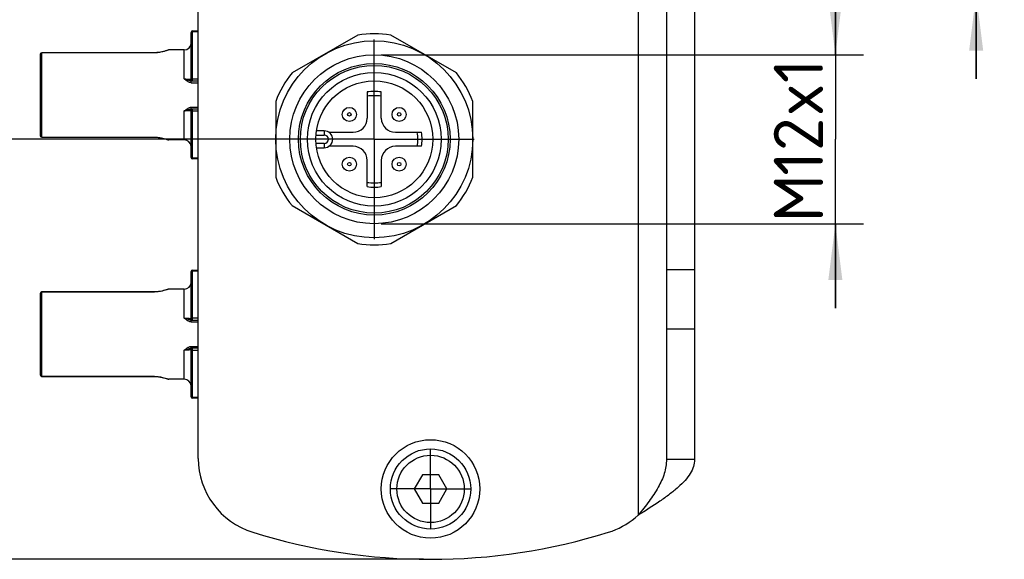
# Model space of a CAD drawing. Header units: millimetres. Extents: x 0 to 420, y 0 to 297.
# Tile 50 of 85: x 60 to 130, y 143 to 181. Entities that reach past the tile are written whole.
import ezdxf
from ezdxf.enums import TextEntityAlignment as Align

# ---------------------------------------------------------------- set-up
doc = ezdxf.new("R2010")
doc.units = ezdxf.units.MM
doc.header["$LTSCALE"] = 23.1
doc.linetypes.add('CENTER', pattern=[0.6, 0.375, -0.075, 0.075, -0.075])
doc.layers.get('0').update_dxf_attribs({"linetype": 'CONTINUOUS'})
for name, color, linetype in [('0000008877_2_KÖRPERKANTE', 7, 'CONTINUOUS'), ('0000019407_2_KÖRPERKANTE', 7, 'CONTINUOUS'), ('0000244543_1_MITTELLINIE', 7, 'CONTINUOUS'), ('0000244543_2_KÖRPERKANTE', 7, 'CONTINUOUS'), ('0000284035_5_BEMASSUNG', 7, 'CONTINUOUS'), ('0000434249_2_KÖRPERKANTE', 7, 'CONTINUOUS'), ('0000434254_2_KÖRPERKANTE', 7, 'CONTINUOUS')]:
    doc.layers.add(name, color=color, linetype=linetype)
doc.styles.get("Standard").update_dxf_attribs({"font": 'isocpeur.ttf'})
doc.styles.add('TEXTSTYLE_11', font='symbol_asme.ttf')
doc.dimstyles.new('DIMSTYLE_1', dxfattribs={"dimtxt": 3.5, "dimasz": 4, "dimexe": 2, "dimexo": 0.5, "dimgap": 0.875, "dimtad": 1, "dimdec": 3, "dimdsep": 46, "dimtxsty": 'Standard', "dimblk": '_FILLED', "dimblk1": '_FILLED', "dimblk2": '_FILLED', "dimcen": 0.09, "dimclrt": 7, "dimazin": 2, "dimtp": 0.2, "dimtm": 0.2, "dimtfac": 1, "dimtdec": 3, "dimtofl": 0, "dimtmove": 0, "dimatfit": 3, "dimldrblk": '_FILLED', "dimfxl": 0, "dimtolj": 1, "dimarcsym": 0})
doc.dimstyles.new('DIMSTYLE_2', dxfattribs={"dimtxt": 3.5, "dimasz": 4, "dimexe": 2, "dimexo": 0.5, "dimgap": 0.875, "dimtad": 1, "dimdec": 3, "dimdsep": 46, "dimtxsty": 'Standard', "dimblk": '_FILLED', "dimblk1": '_FILLED', "dimblk2": '_FILLED', "dimcen": 0.09, "dimclrt": 7, "dimazin": 2, "dimtp": 0.3, "dimtm": 0.3, "dimtfac": 1, "dimtdec": 3, "dimtofl": 0, "dimtmove": 0, "dimatfit": 3, "dimldrblk": '_FILLED', "dimfxl": 0, "dimtolj": 1, "dimarcsym": 0})
doc.dimstyles.new('DIMSTYLE_4', dxfattribs={"dimtxt": 3.5, "dimasz": 4, "dimexe": 2, "dimexo": 0.5, "dimgap": 0.875, "dimtad": 1, "dimdec": 3, "dimdsep": 46, "dimtxsty": 'Standard', "dimblk": '_FILLED', "dimblk1": '_FILLED', "dimblk2": '_FILLED', "dimcen": 0.09, "dimclrt": 7, "dimazin": 2, "dimtp": 0.1, "dimtm": 0.1, "dimtfac": 1, "dimtdec": 3, "dimtofl": 0, "dimtmove": 0, "dimatfit": 3, "dimldrblk": '_FILLED', "dimfxl": 0, "dimtolj": 1, "dimarcsym": 0})

# ---------------------------------------------------------------- blocks, each defined once
blk = doc.blocks.new('_FILLED')
at = {"color": 0, "linetype": 'ByBlock'}
blk.add_solid([(0, 0), (-1, 0.125), (-1, -0.125)], dxfattribs=at)
blk = doc.blocks.new('*D1')
at = {"layer": '0000284035_5_BEMASSUNG', "color": 1, "linetype": 'Continuous'}
for p, q in [((80.414, 196.04), (49.213, 196.04)), ((51.213, 196.04), (51.213, 184.39)), ((51.213, 172.74), (51.213, 184.39)), ((80.414, 172.74), (49.213, 172.74))]:
    blk.add_line(p, q, dxfattribs=at)
at = {"layer": '0000284035_5_BEMASSUNG', "color": 1, "linetype": 'Continuous', "xscale": 4, "yscale": 4, "zscale": 4}
for p, rotation in [((51.213, 196.04), 90), ((51.213, 172.74), 270)]:
    blk.add_blockref('_FILLED', p, dxfattribs=dict(at, rotation=rotation))
at = {"layer": '0000284035_5_BEMASSUNG', "color": 7, "linetype": 'Continuous'}
blk.add_text('23.3', height=3.5, rotation=90, dxfattribs=at).set_placement((50.338, 184.39), align=Align.CENTER)
blk = doc.blocks.new('*D3')
at = {"layer": '0000284035_5_BEMASSUNG', "color": 1, "linetype": 'Continuous'}
for p, q in [((88.413, 225.89), (39.213, 225.89)), ((41.213, 225.89), (41.213, 184.39)), ((41.213, 142.89), (41.213, 184.39)), ((88.413, 142.89), (39.213, 142.89))]:
    blk.add_line(p, q, dxfattribs=at)
at = {"layer": '0000284035_5_BEMASSUNG', "color": 1, "linetype": 'Continuous', "xscale": 4, "yscale": 4, "zscale": 4}
for p, rotation in [((41.213, 225.89), 90), ((41.213, 142.89), 270)]:
    blk.add_blockref('_FILLED', p, dxfattribs=dict(at, rotation=rotation))
at = {"layer": '0000284035_5_BEMASSUNG', "color": 7, "linetype": 'Continuous'}
blk.add_text('83', height=3.5, rotation=90, dxfattribs=at).set_placement((40.338, 184.39), align=Align.CENTER)
blk = doc.blocks.new('*D6')
at = {"layer": '0000284035_5_BEMASSUNG', "color": 1, "linetype": 'Continuous'}
for p, q in [((127.663, 185.74), (127.663, 200.772)), ((127.663, 200.772), (127.663, 184.39)), ((96.913, 185.74), (129.663, 185.74)), ((127.663, 177.04), (127.663, 184.39)), ((96.913, 183.04), (129.663, 183.04)), ((127.663, 183.04), (127.663, 177.04))]:
    blk.add_line(p, q, dxfattribs=at)
at = {"layer": '0000284035_5_BEMASSUNG', "color": 1, "linetype": 'Continuous', "xscale": 4, "yscale": 4, "zscale": 4}
for p, rotation in [((127.663, 185.74), 270), ((127.663, 183.04), 90)]:
    blk.add_blockref('_FILLED', p, dxfattribs=dict(at, rotation=rotation))
at = {"layer": '0000284035_5_BEMASSUNG', "color": 7, "linetype": 'Continuous'}
blk.add_text('2.7', height=3.5, rotation=90, dxfattribs=at).set_placement((126.788, 194.828))
at = {"layer": '0000284035_5_BEMASSUNG', "color": 7, "linetype": 'Continuous', "style": 'TEXTSTYLE_11'}
blk.add_text('?', height=3.5, rotation=90, dxfattribs=at).set_placement((126.788, 190.7))
blk = doc.blocks.new('*D17')
at = {"layer": '0000284035_5_BEMASSUNG', "color": 1, "linetype": 'Continuous'}
for p, q in [((117.663, 178.74), (117.663, 184.74)), ((117.663, 184.74), (117.663, 172.74)), ((85.413, 178.74), (119.663, 178.74)), ((117.663, 160.74), (117.663, 172.74)), ((85.413, 166.74), (119.663, 166.74)), ((117.663, 166.74), (117.663, 160.74))]:
    blk.add_line(p, q, dxfattribs=at)
at = {"layer": '0000284035_5_BEMASSUNG', "color": 1, "linetype": 'Continuous', "xscale": 4, "yscale": 4, "zscale": 4}
for p, rotation in [((117.663, 178.74), 270), ((117.663, 166.74), 90)]:
    blk.add_blockref('_FILLED', p, dxfattribs=dict(at, rotation=rotation))
at = {"layer": '0000284035_5_BEMASSUNG', "color": 7, "linetype": 'Continuous'}
for s, p in [('x1', (116.788, 176.414)), ('12', (116.788, 172.219)), ('M', (116.788, 168.546))]:
    blk.add_text(s, height=3.5, rotation=90, dxfattribs=at).set_placement(p, align=Align.CENTER)

msp = doc.modelspace()

# ---------------------------------------------------------------- linework, layer by layer
at = {"layer": '0000008877_2_KÖRPERKANTE', "color": 7, "linetype": 'Continuous'}
msp.add_circle((88.913, 147.8901), 3.5, dxfattribs=at)
at = {"layer": '0000019407_2_KÖRPERKANTE', "color": 7, "linetype": 'Continuous'}
for p, q in [((88.3357, 148.8901), (87.7583, 147.8901)), ((89.4904, 148.8901), (88.3357, 148.8901)), ((90.0677, 147.8901), (89.4904, 148.8901)), ((87.7583, 147.8901), (88.3357, 146.8901)), ((89.4904, 146.8901), (90.0677, 147.8901)), ((88.3357, 146.8901), (89.4904, 146.8901))]:
    msp.add_line(p, q, dxfattribs=at)
for radius in [2.85, 2.3917]:
    msp.add_circle((88.913, 147.8901), radius, dxfattribs=at)
at = {"layer": '0000244543_1_MITTELLINIE', "color": 7, "linetype": 'CENTER'}
for p, q in [((84.913, 172.7401), (84.913, 179.8401)), ((84.913, 172.7401), (77.813, 172.7401)), ((84.913, 172.7401), (92.013, 172.7401)), ((84.913, 172.7401), (84.913, 165.6401)), ((88.913, 147.8901), (88.913, 150.7401)), ((88.913, 147.8901), (86.063, 147.8901)), ((88.913, 147.8901), (91.763, 147.8901)), ((88.913, 147.8901), (88.913, 145.0401))]:
    msp.add_line(p, q, dxfattribs=at)
at = {"layer": '0000244543_2_KÖRPERKANTE', "color": 9, "linetype": 'Continuous'}
for p, q in [((103.663, 222.7503), (103.663, 146.0299)), ((105.663, 163.4887), (107.663, 163.4887)), ((105.663, 159.2754), (107.663, 159.2754))]:
    msp.add_line(p, q, dxfattribs=at)
at = {"layer": '0000244543_2_KÖRPERKANTE', "color": 7, "linetype": 'Continuous'}
for p, q in [((72.413, 150.0631), (72.413, 218.7171)), ((105.663, 218.7961), (105.663, 149.9841)), ((107.663, 218.7961), (107.663, 149.9841)), ((107.663, 149.9841), (105.663, 149.9841)), ((103.663, 146.0299), (103.4484, 145.8498))]:
    msp.add_line(p, q, dxfattribs=at)
for centre, radius, start, end in [((77.913, 150.0631), 5.5, 180, 252.704655), ((99.913, 150.0631), 5.5, 287.295345, 310), ((88.913, 185.3901), 42.5, 252.704655, 287.295345)]:
    msp.add_arc(centre, radius, start, end, dxfattribs=at)
for points, knots in [([(107.663, 149.9841), (107.663, 149.8174), (107.6052, 149.4676), (107.3629, 148.9636), (106.9815, 148.4698), (106.479, 147.9801), (105.8721, 147.4925), (104.9319, 146.827), (104.1771, 146.3535), (103.663, 146.0299)], [0, 0, 0, 0, 0.0859968, 0.1795249, 0.2856483, 0.4061741, 0.5406475, 0.686752, 1, 1, 1, 1]), ([(105.663, 149.9841), (105.663, 149.8188), (105.6363, 149.484), (105.4778, 148.8059), (105.0867, 147.9604), (104.427, 146.9912), (103.9223, 146.3562), (103.663, 146.0299)], [0, 0, 0, 0, 0.1098045, 0.2221348, 0.4612096, 0.7231034, 1, 1, 1, 1])]:
    msp.add_open_spline(points, degree=3, knots=knots, dxfattribs=at)
at = {"layer": '0000434249_2_KÖRPERKANTE', "color": 7, "linetype": 'Continuous'}
for p, q in [((83.7449, 180.1486), (79.0812, 177.456)), ((90.7449, 177.456), (86.0812, 180.1486)), ((84.413, 176.1031), (84.413, 174.2401)), ((85.413, 174.2401), (85.413, 176.1031)), ((77.913, 175.4327), (77.913, 170.0475)), ((91.913, 170.0475), (91.913, 175.4327)), ((81.363, 173.3401), (80.8066, 173.3401)), ((81.6947, 173.2401), (83.413, 173.2401)), ((86.413, 173.2401), (88.2761, 173.2401)), ((80.8066, 172.1401), (81.363, 172.1401)), ((83.413, 172.2401), (81.6947, 172.2401)), ((88.2761, 172.2401), (86.413, 172.2401)), ((84.413, 169.3771), (84.413, 171.2401)), ((85.413, 171.2401), (85.413, 169.3771)), ((79.0812, 168.0242), (83.7449, 165.3316)), ((86.0812, 165.3316), (90.7449, 168.0242))]:
    msp.add_line(p, q, dxfattribs=at)
at = {"layer": '0000434249_2_KÖRPERKANTE', "color": 9, "linetype": 'Continuous'}
for p, q in [((80.7739, 173.0401), (81.363, 173.0401)), ((81.363, 173.3401), (81.363, 173.0401)), ((81.363, 172.4401), (80.7739, 172.4401)), ((81.363, 172.4401), (81.363, 172.1401))]:
    msp.add_line(p, q, dxfattribs=at)
at = {"layer": '0000434249_2_KÖRPERKANTE', "color": 7, "linetype": 'Continuous'}
for centre, radius in [((84.913, 172.7401), 7), ((84.913, 172.7401), 6), ((84.913, 172.7401), 5.3865), ((84.913, 172.7401), 5.25), ((84.913, 172.7401), 4.75), ((84.913, 172.7401), 4.15), ((83.1453, 174.5079), 0.5), ((86.6808, 174.5079), 0.5), ((83.1453, 174.5079), 0.125), ((86.6808, 174.5079), 0.125), ((83.1453, 170.9723), 0.5), ((86.6808, 170.9723), 0.5), ((83.1453, 170.9723), 0.125), ((86.6808, 170.9723), 0.125)]:
    msp.add_circle(centre, radius, dxfattribs=at)
for centre, radius, start, end in [((84.913, 172.7401), 7.5, 81.03947, 98.96053), ((84.913, 172.7401), 7.5, 141.03947, 158.96053), ((84.913, 172.7401), 7.5, 21.03947, 38.96053), ((84.913, 172.7401), 3.4, 81.543481, 98.456519), ((83.413, 174.2401), 1, 270, 360), ((86.413, 174.2401), 1, 180, 270), ((81.363, 172.7401), 0.6, 270, 90), ((84.913, 172.7401), 3.4, 351.543481, 8.456519), ((83.413, 171.2401), 1, 0, 90), ((86.413, 171.2401), 1, 90, 180), ((84.913, 172.7401), 7.5, 201.03947, 218.96053), ((84.913, 172.7401), 7.5, 321.03947, 338.96053), ((84.913, 172.7401), 3.4, 261.543481, 278.456519), ((84.913, 172.7401), 7.5, 261.03947, 278.96053)]:
    msp.add_arc(centre, radius, start, end, dxfattribs=at)
at = {"layer": '0000434249_2_KÖRPERKANTE', "color": 9, "linetype": 'Continuous'}
for centre, radius, start, end in [((84.913, 172.7401), 3.1, 80.718201, 99.281799), ((81.363, 172.7401), 0.3, 270, 90), ((84.913, 172.7401), 3.1, 350.718201, 9.281799), ((84.913, 172.7401), 3.1, 260.718201, 279.281799)]:
    msp.add_arc(centre, radius, start, end, dxfattribs=at)
at = {"layer": '0000434254_2_KÖRPERKANTE', "color": 9, "linetype": 'Continuous'}
for p, q in [((72.013, 176.8901), (72.013, 180.4401)), ((72.013, 180.3901), (72.413, 180.3901)), ((70.3128, 179.09), (70.2787, 179.0777)), ((70.2969, 179.0842), (70.2787, 179.0777)), ((70.313, 179.0901), (70.3128, 179.09)), ((71.413, 177.0256), (71.413, 179.0901)), ((61.313, 172.8918), (61.313, 178.8884)), ((69.213, 178.8819), (61.313, 178.8819)), ((69.213, 178.8819), (69.213, 178.8884)), ((72.013, 177.0401), (72.413, 177.0401)), ((71.9075, 176.7628), (71.9075, 176.8901)), ((71.9075, 176.7628), (72.413, 176.7628)), ((71.9074, 175.0174), (72.413, 175.0174)), ((71.9075, 174.8901), (71.9075, 175.0174)), ((72.013, 171.3401), (72.013, 174.8901)), ((71.413, 172.6901), (71.413, 174.7546)), ((72.413, 174.7401), (72.013, 174.7401)), ((61.313, 172.8983), (69.213, 172.8983)), ((69.213, 172.8983), (69.213, 172.8918)), ((70.2762, 172.7034), (70.2828, 172.701)), ((70.2814, 172.7015), (70.313, 172.6901)), ((72.413, 171.3901), (72.013, 171.3901)), ((72.013, 159.8901), (72.013, 163.4401)), ((72.013, 163.3901), (72.413, 163.3901)), ((61.313, 155.8918), (61.313, 161.8884)), ((69.213, 161.8819), (61.313, 161.8819)), ((69.213, 161.8819), (69.213, 161.8884)), ((70.3128, 162.09), (70.2787, 162.0777)), ((70.2969, 162.0842), (70.2787, 162.0777)), ((70.313, 162.0901), (70.3128, 162.09)), ((71.413, 160.0256), (71.413, 162.0901)), ((71.9075, 159.7628), (71.9075, 159.8901)), ((71.9075, 159.7628), (72.413, 159.7628)), ((72.013, 160.0401), (72.413, 160.0401)), ((71.413, 155.6901), (71.413, 157.7546)), ((71.9074, 158.0174), (72.413, 158.0174)), ((71.9075, 157.8901), (71.9075, 158.0174)), ((72.013, 154.3401), (72.013, 157.8901)), ((72.413, 157.7401), (72.013, 157.7401)), ((61.313, 155.8983), (69.213, 155.8983)), ((69.213, 155.8983), (69.213, 155.8918)), ((70.2762, 155.7034), (70.2828, 155.701)), ((70.2814, 155.7015), (70.313, 155.6901)), ((72.413, 154.3901), (72.013, 154.3901))]:
    msp.add_line(p, q, dxfattribs=at)
at = {"layer": '0000434254_2_KÖRPERKANTE', "color": 7, "linetype": 'Continuous'}
for p, q in [((72.013, 180.4401), (72.413, 180.4401)), ((71.913, 176.9901), (71.913, 180.3401)), ((71.413, 179.0901), (70.313, 179.0901)), ((61.213, 172.9918), (61.213, 178.7884)), ((69.213, 178.8884), (61.313, 178.8884)), ((69.3312, 178.8909), (69.213, 178.8884)), ((69.4646, 178.8997), (69.3301, 178.8908)), ((69.596, 178.9145), (69.4637, 178.8996)), ((69.7229, 178.9344), (69.5954, 178.9144)), ((69.8427, 178.9583), (69.7229, 178.9344)), ((71.9075, 176.8901), (72.413, 176.8901)), ((72.413, 174.8901), (71.9074, 174.8901)), ((71.913, 171.4401), (71.913, 174.7901)), ((61.313, 172.8918), (69.213, 172.8918)), ((71.413, 172.6901), (70.313, 172.6901)), ((71.9113, 172.2318), (71.9122, 172.2242)), ((72.413, 171.3401), (72.013, 171.3401)), ((71.913, 159.9901), (71.913, 163.3401)), ((72.013, 163.4401), (72.413, 163.4401)), ((61.213, 155.9918), (61.213, 161.7884)), ((69.213, 161.8884), (61.313, 161.8884)), ((69.3312, 161.8909), (69.213, 161.8884)), ((69.4646, 161.8997), (69.3301, 161.8908)), ((69.596, 161.9145), (69.4637, 161.8996)), ((69.7229, 161.9344), (69.5954, 161.9144)), ((69.8427, 161.9583), (69.7229, 161.9344)), ((70.2703, 162.0811), (70.2424, 162.0714)), ((71.413, 162.0901), (70.313, 162.0901)), ((71.9075, 159.8901), (72.413, 159.8901)), ((72.413, 157.8901), (71.9074, 157.8901)), ((71.913, 154.4401), (71.913, 157.7901)), ((61.313, 155.8918), (69.213, 155.8918)), ((71.413, 155.6901), (70.313, 155.6901)), ((71.9113, 155.2318), (71.9122, 155.2242)), ((72.413, 154.3401), (72.013, 154.3401))]:
    msp.add_line(p, q, dxfattribs=at)
for points in [[(70.1963, 179.0558), (70.1319, 179.0351), (70.0502, 179.0108), (69.9529, 178.9844), (69.8426, 178.9583), (69.7225, 178.9344)], [(70.2427, 179.0714), (70.196, 179.0557), (70.1316, 179.035)], [(70.2796, 179.0843), (70.2704, 179.0811), (70.2427, 179.0714)], [(70.313, 179.0901), (70.3006, 179.0893), (70.2796, 179.0843)], [(69.213, 172.8918), (69.3302, 172.8894), (69.4641, 172.8806), (69.5959, 172.8658), (69.7232, 172.8457), (69.8434, 172.8218), (69.9537, 172.7956), (70.0511, 172.7692), (70.1327, 172.7448), (70.197, 172.7242), (70.2431, 172.7086), (70.2706, 172.699), (70.2794, 172.6959)], [(70.2794, 172.6959), (70.3005, 172.6909), (70.313, 172.6901)], [(70.1963, 162.0558), (70.1319, 162.0351), (70.0502, 162.0108), (69.9529, 161.9844), (69.8426, 161.9583), (69.7225, 161.9344)], [(70.2427, 162.0714), (70.196, 162.0557), (70.1316, 162.035)], [(70.2796, 162.0843), (70.2704, 162.0811), (70.2427, 162.0714)], [(70.313, 162.0901), (70.3006, 162.0893), (70.2796, 162.0843)], [(69.213, 155.8918), (69.3302, 155.8894), (69.4641, 155.8806), (69.5959, 155.8658), (69.7232, 155.8457), (69.8434, 155.8218), (69.9537, 155.7956), (70.0511, 155.7692), (70.1327, 155.7448), (70.197, 155.7242), (70.2431, 155.7086), (70.2706, 155.699), (70.2794, 155.6959)], [(70.2794, 155.6959), (70.3005, 155.6909), (70.313, 155.6901)]]:
    msp.add_lwpolyline(points, dxfattribs=at)
for centre, radius, start, end in [((72.013, 180.3401), 0.1, 90, 180), ((71.413, 179.5901), 0.5, 270, 360), ((61.313, 178.7884), 0.1, 90, 180), ((72.013, 176.9901), 0.1, 180, 270), ((72.013, 174.7901), 0.1, 90, 180), ((61.313, 172.9918), 0.1, 180, 270), ((71.413, 172.1901), 0.5, 4.780187, 90), ((72.013, 171.4401), 0.1, 180, 270), ((72.013, 163.3401), 0.1, 90, 180), ((71.413, 162.5901), 0.5, 270, 360), ((61.313, 161.7884), 0.1, 90, 180), ((72.013, 159.9901), 0.1, 180, 270), ((72.013, 157.7901), 0.1, 90, 180), ((61.313, 155.9918), 0.1, 180, 270), ((71.413, 155.1901), 0.5, 4.780187, 90), ((72.013, 154.4401), 0.1, 180, 270)]:
    msp.add_arc(centre, radius, start, end, dxfattribs=at)
at = {"layer": '0000434254_2_KÖRPERKANTE', "color": 9, "linetype": 'Continuous'}
for points, knots in [([(72.013, 180.3901), (72.0002, 180.3901), (71.976, 180.3878), (71.9478, 180.3791), (71.9301, 180.3686), (71.9206, 180.36), (71.9145, 180.3504), (71.913, 180.3434), (71.913, 180.3401)], [0, 0, 0, 0, 0.3183766, 0.6015506, 0.7221103, 0.826868, 0.9176927, 1, 1, 1, 1]), ([(70.2787, 179.0777), (70.1527, 179.0328), (69.9209, 178.9629), (69.5637, 178.8969), (69.3344, 178.8819), (69.213, 178.8819)], [0, 0, 0, 0, 0.3687246, 0.6655359, 1, 1, 1, 1]), ([(61.213, 178.7884), (61.213, 178.8006), (61.2184, 178.8255), (61.2409, 178.8565), (61.2741, 178.8771), (61.3001, 178.8819), (61.313, 178.8819)], [0, 0, 0, 0, 0.2421196, 0.4889453, 0.7422374, 1, 1, 1, 1]), ([(71.6442, 176.9557), (71.6066, 176.968), (71.5299, 176.9924), (71.4526, 177.0148), (71.413, 177.0256)], [0, 0, 0, 0, 0.491074, 1, 1, 1, 1]), ([(71.5987, 176.8901), (71.5675, 176.9125), (71.5068, 176.9591), (71.445, 177.0045), (71.413, 177.0256)], [0, 0, 0, 0, 0.5004665, 1, 1, 1, 1]), ([(71.413, 177.0256), (71.4469, 177.0256), (71.5128, 177.025), (71.6078, 177.0226), (71.6939, 177.0188), (71.7679, 177.014), (71.8209, 177.0093), (71.8556, 177.0052), (71.8756, 177.0023), (71.8913, 176.9993), (71.9016, 176.9968), (71.9077, 176.9946), (71.9108, 176.9931), (71.913, 176.9913), (71.913, 176.9901)], [0, 0, 0, 0, 0.2013756, 0.3928124, 0.5659739, 0.7146821, 0.834663, 0.8829347, 0.9230213, 0.9547211, 0.9779142, 0.9863342, 0.9926936, 1, 1, 1, 1]), ([(71.9075, 176.8901), (71.8845, 176.8901), (71.8392, 176.8964), (71.7736, 176.9139), (71.709, 176.9344), (71.6659, 176.9486), (71.6442, 176.9557)], [0, 0, 0, 0, 0.252805, 0.5001899, 0.747984, 1, 1, 1, 1]), ([(72.013, 177.0401), (72.0002, 177.0401), (71.976, 177.0378), (71.9479, 177.0291), (71.9302, 177.0186), (71.9206, 177.01), (71.9145, 177.0004), (71.913, 176.9934), (71.913, 176.9901)], [0, 0, 0, 0, 0.3182146, 0.6013756, 0.7219897, 0.8267934, 0.9176786, 1, 1, 1, 1]), ([(71.9075, 176.7628), (71.879, 176.7628), (71.8221, 176.7711), (71.7422, 176.8009), (71.6679, 176.8419), (71.6214, 176.8737), (71.5987, 176.8901)], [0, 0, 0, 0, 0.251476, 0.5022145, 0.7517331, 1, 1, 1, 1]), ([(71.413, 174.7546), (71.4449, 174.7757), (71.5068, 174.8211), (71.5675, 174.8677), (71.5987, 174.8901)], [0, 0, 0, 0, 0.4995194, 1, 1, 1, 1]), ([(71.5987, 174.8901), (71.6214, 174.9065), (71.6679, 174.9383), (71.7421, 174.9793), (71.8221, 175.0091), (71.879, 175.0174), (71.9074, 175.0174)], [0, 0, 0, 0, 0.248234, 0.4977287, 0.7484652, 1, 1, 1, 1]), ([(71.6442, 174.8245), (71.6659, 174.8316), (71.709, 174.8458), (71.7736, 174.8663), (71.8392, 174.8838), (71.8845, 174.8901), (71.9075, 174.8901)], [0, 0, 0, 0, 0.2520101, 0.4997858, 0.7471623, 1, 1, 1, 1]), ([(71.413, 174.7546), (71.4526, 174.7654), (71.5299, 174.7878), (71.6066, 174.8122), (71.6442, 174.8245)], [0, 0, 0, 0, 0.5088752, 1, 1, 1, 1]), ([(71.913, 174.7901), (71.913, 174.7889), (71.9108, 174.7871), (71.9077, 174.7856), (71.9016, 174.7834), (71.8913, 174.7809), (71.8756, 174.7779), (71.8556, 174.775), (71.8209, 174.7709), (71.7678, 174.7662), (71.6938, 174.7614), (71.6077, 174.7576), (71.5127, 174.7552), (71.4468, 174.7546), (71.413, 174.7546)], [0, 0, 0, 0, 0.0073091, 0.013671, 0.0220958, 0.0453033, 0.0770247, 0.1171383, 0.1654434, 0.2855, 0.4342739, 0.6074439, 0.7987967, 1, 1, 1, 1]), ([(71.913, 174.7901), (71.913, 174.7868), (71.9145, 174.7798), (71.9206, 174.7702), (71.9301, 174.7616), (71.9478, 174.7511), (71.9759, 174.7424), (72.0002, 174.7401), (72.013, 174.7401)], [0, 0, 0, 0, 0.0822701, 0.1730645, 0.2777882, 0.3983081, 0.6814973, 1, 1, 1, 1]), ([(61.313, 172.8983), (61.3001, 172.8983), (61.2741, 172.9031), (61.2409, 172.9236), (61.2184, 172.9547), (61.213, 172.9796), (61.213, 172.9918)], [0, 0, 0, 0, 0.2576338, 0.5108875, 0.7577609, 1, 1, 1, 1]), ([(69.213, 172.8983), (69.3336, 172.8983), (69.5615, 172.8835), (69.918, 172.818), (70.1498, 172.7483), (70.2762, 172.7034)], [0, 0, 0, 0, 0.3330637, 0.6291237, 1, 1, 1, 1]), ([(71.9113, 172.2318), (71.9113, 172.232), (71.9116, 172.2323), (71.9118, 172.233), (71.9123, 172.2344), (71.9128, 172.2368), (71.913, 172.2389), (71.913, 172.2401)], [0, 0, 0, 0, 0.0667445, 0.1489313, 0.2622972, 0.5764544, 1, 1, 1, 1]), ([(71.913, 171.4401), (71.913, 171.4368), (71.9145, 171.4298), (71.9206, 171.4202), (71.9301, 171.4116), (71.9478, 171.4011), (71.976, 171.3924), (72.0002, 171.3901), (72.013, 171.3901)], [0, 0, 0, 0, 0.0822993, 0.1731353, 0.27789, 0.3984496, 0.6816143, 1, 1, 1, 1]), ([(72.013, 163.3901), (72.0002, 163.3901), (71.976, 163.3878), (71.9478, 163.3791), (71.9301, 163.3686), (71.9206, 163.36), (71.9145, 163.3504), (71.913, 163.3434), (71.913, 163.3401)], [0, 0, 0, 0, 0.3183766, 0.6015506, 0.7221103, 0.826868, 0.9176927, 1, 1, 1, 1]), ([(61.213, 161.7884), (61.213, 161.8006), (61.2184, 161.8255), (61.2409, 161.8565), (61.2741, 161.8771), (61.3001, 161.8819), (61.313, 161.8819)], [0, 0, 0, 0, 0.2421196, 0.4889453, 0.7422374, 1, 1, 1, 1]), ([(70.2787, 162.0777), (70.1527, 162.0328), (69.9209, 161.9629), (69.5637, 161.8969), (69.3344, 161.8819), (69.213, 161.8819)], [0, 0, 0, 0, 0.3687246, 0.6655359, 1, 1, 1, 1]), ([(71.6442, 159.9557), (71.6066, 159.968), (71.5299, 159.9924), (71.4526, 160.0148), (71.413, 160.0256)], [0, 0, 0, 0, 0.491074, 1, 1, 1, 1]), ([(71.5987, 159.8901), (71.5675, 159.9125), (71.5068, 159.9591), (71.445, 160.0045), (71.413, 160.0256)], [0, 0, 0, 0, 0.5004665, 1, 1, 1, 1]), ([(71.413, 160.0256), (71.4469, 160.0256), (71.5128, 160.025), (71.6078, 160.0226), (71.6939, 160.0188), (71.7679, 160.014), (71.8209, 160.0093), (71.8556, 160.0052), (71.8756, 160.0023), (71.8913, 159.9993), (71.9016, 159.9968), (71.9077, 159.9946), (71.9108, 159.9931), (71.913, 159.9913), (71.913, 159.9901)], [0, 0, 0, 0, 0.2013756, 0.3928124, 0.5659739, 0.7146821, 0.834663, 0.8829347, 0.9230213, 0.9547211, 0.9779142, 0.9863342, 0.9926936, 1, 1, 1, 1]), ([(71.9075, 159.7628), (71.879, 159.7628), (71.8221, 159.7711), (71.7422, 159.8009), (71.6679, 159.8419), (71.6214, 159.8737), (71.5987, 159.8901)], [0, 0, 0, 0, 0.251476, 0.5022145, 0.7517331, 1, 1, 1, 1]), ([(71.9075, 159.8901), (71.8845, 159.8901), (71.8392, 159.8964), (71.7736, 159.9139), (71.709, 159.9344), (71.6659, 159.9486), (71.6442, 159.9557)], [0, 0, 0, 0, 0.252805, 0.5001899, 0.747984, 1, 1, 1, 1]), ([(72.013, 160.0401), (72.0002, 160.0401), (71.976, 160.0378), (71.9479, 160.0291), (71.9302, 160.0186), (71.9206, 160.01), (71.9145, 160.0004), (71.913, 159.9934), (71.913, 159.9901)], [0, 0, 0, 0, 0.3182146, 0.6013756, 0.7219897, 0.8267934, 0.9176786, 1, 1, 1, 1]), ([(71.413, 157.7546), (71.4449, 157.7757), (71.5068, 157.8211), (71.5675, 157.8677), (71.5987, 157.8901)], [0, 0, 0, 0, 0.4995194, 1, 1, 1, 1]), ([(71.413, 157.7546), (71.4526, 157.7654), (71.5299, 157.7878), (71.6066, 157.8122), (71.6442, 157.8245)], [0, 0, 0, 0, 0.5088752, 1, 1, 1, 1]), ([(71.913, 157.7901), (71.913, 157.7889), (71.9108, 157.7871), (71.9077, 157.7856), (71.9016, 157.7834), (71.8913, 157.7809), (71.8756, 157.7779), (71.8556, 157.775), (71.8209, 157.7709), (71.7678, 157.7662), (71.6938, 157.7614), (71.6077, 157.7576), (71.5127, 157.7552), (71.4468, 157.7546), (71.413, 157.7546)], [0, 0, 0, 0, 0.0073091, 0.013671, 0.0220958, 0.0453033, 0.0770247, 0.1171383, 0.1654434, 0.2855, 0.4342739, 0.6074439, 0.7987967, 1, 1, 1, 1]), ([(71.5987, 157.8901), (71.6214, 157.9065), (71.6679, 157.9383), (71.7421, 157.9793), (71.8221, 158.0091), (71.879, 158.0174), (71.9074, 158.0174)], [0, 0, 0, 0, 0.248234, 0.4977287, 0.7484652, 1, 1, 1, 1]), ([(71.6442, 157.8245), (71.6659, 157.8316), (71.709, 157.8458), (71.7736, 157.8663), (71.8392, 157.8838), (71.8845, 157.8901), (71.9075, 157.8901)], [0, 0, 0, 0, 0.2520101, 0.4997858, 0.7471623, 1, 1, 1, 1]), ([(71.913, 157.7901), (71.913, 157.7868), (71.9145, 157.7798), (71.9206, 157.7702), (71.9301, 157.7616), (71.9478, 157.7511), (71.9759, 157.7424), (72.0002, 157.7401), (72.013, 157.7401)], [0, 0, 0, 0, 0.0822701, 0.1730645, 0.2777882, 0.3983081, 0.6814973, 1, 1, 1, 1]), ([(61.313, 155.8983), (61.3001, 155.8983), (61.2741, 155.9031), (61.2409, 155.9236), (61.2184, 155.9547), (61.213, 155.9796), (61.213, 155.9918)], [0, 0, 0, 0, 0.2576338, 0.5108875, 0.7577609, 1, 1, 1, 1]), ([(69.213, 155.8983), (69.3336, 155.8983), (69.5615, 155.8835), (69.918, 155.818), (70.1498, 155.7483), (70.2762, 155.7034)], [0, 0, 0, 0, 0.3330637, 0.6291237, 1, 1, 1, 1]), ([(71.9113, 155.2318), (71.9113, 155.232), (71.9116, 155.2323), (71.9118, 155.233), (71.9123, 155.2344), (71.9128, 155.2368), (71.913, 155.2389), (71.913, 155.2401)], [0, 0, 0, 0, 0.0667445, 0.1489313, 0.2622972, 0.5764544, 1, 1, 1, 1]), ([(71.913, 154.4401), (71.913, 154.4368), (71.9145, 154.4298), (71.9206, 154.4202), (71.9301, 154.4116), (71.9478, 154.4011), (71.976, 154.3924), (72.0002, 154.3901), (72.013, 154.3901)], [0, 0, 0, 0, 0.0822993, 0.1731353, 0.27789, 0.3984496, 0.6816143, 1, 1, 1, 1])]:
    msp.add_open_spline(points, degree=3, knots=knots, dxfattribs=at)

# ---------------------------------------------------------------- dimensions: what is measured, and where the dimension line sits
at = {"layer": '0000284035_5_BEMASSUNG', "color": 1, "linetype": 'Continuous'}
for base, p1, p2, dimstyle, picture, middle in [((41.213, 142.8901), (88.913, 225.8901), (88.913, 142.8901), 'DIMSTYLE_2', '*D3', (41.213, 184.3915)), ((51.213, 172.7401), (80.914, 196.0401), (80.914, 172.7401), 'DIMSTYLE_1', '*D1', (51.213, 184.3893))]:
    dim = msp.add_linear_dim(base=base, p1=p1, p2=p2, angle=270, dimstyle=dimstyle, dxfattribs=at)
    dim.commit()
    dim.dimension.update_dxf_attribs({"geometry": picture, "text_midpoint": middle, "dimtype": 160})
for base, p1, p2, text, dimstyle, picture, middle in [((127.663, 185.7401), (96.413, 183.0401), (96.413, 185.7401), '{\\fSymbol_ASME;\\W1.0;?}<>', 'DIMSTYLE_4', '*D6', (127.663, 195.736)), ((117.663, 178.7401), (84.913, 166.7401), (84.913, 178.7401), 'M<>x1', 'DIMSTYLE_1', '*D17', (117.663, 172.7401))]:
    dim = msp.add_linear_dim(base=base, p1=p1, p2=p2, angle=90, text=text, dimstyle=dimstyle, dxfattribs=at)
    dim.commit()
    dim.dimension.update_dxf_attribs({"geometry": picture, "text_midpoint": middle, "dimtype": 160})

doc.saveas('drawing.dxf')
